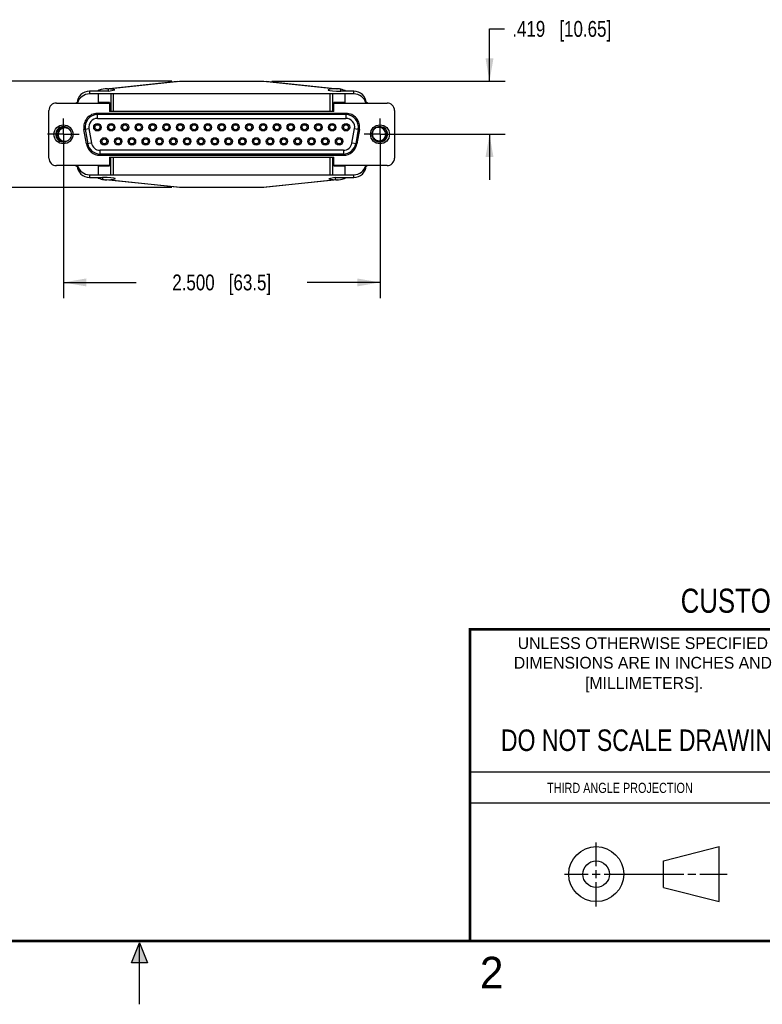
# Model space of a CAD drawing. Header units: inches. Extents: x 0 to 22, y 0 to 17.
# Tile 2 of 23: x 10.1 to 15.9, y 0 to 7.8. Entities that reach past the tile are written whole.
import ezdxf

# ---------------------------------------------------------------- set-up
doc = ezdxf.new("R2010")
doc.units = ezdxf.units.IN
doc.header["$LTSCALE"] = 1.21
doc.header["$MEASUREMENT"] = 0
doc.linetypes.add('CENTER', pattern=[0.6, 0.375, -0.075, 0.075, -0.075])
doc.layers.get('0').update_dxf_attribs({"linetype": 'CONTINUOUS'})
doc.layers.add('02___PRT_ALL_AXES', color=7, linetype='CONTINUOUS')
doc.layers.add('DIMENSIONS', color=7, linetype='CONTINUOUS')
doc.styles.get("Standard").update_dxf_attribs({"font": 'txt', "width": 0.8})
doc.styles.add('TEXTSTYLE_2', font='txt')
doc.dimstyles.new('DIMSTYLE_1', dxfattribs={"dimtxt": 0.125, "dimasz": 0.18, "dimexe": 0.18, "dimexo": 0.0625, "dimgap": 0.09, "dimtad": 0, "dimtih": 1, "dimtoh": 1, "dimdec": 3, "dimzin": 4, "dimdsep": 46, "dimtxsty": 'STANDARD', "dimblk": '_FILLED', "dimblk1": '_FILLED', "dimblk2": '_FILLED', "dimcen": 0.09, "dimadec": 0, "dimazin": 0, "dimtp": 0.01, "dimtm": 0.01, "dimtfac": 1, "dimtdec": 3, "dimtofl": 0, "dimtmove": 0, "dimatfit": 3, "dimldrblk": '_FILLED', "dimfxl": 1, "dimtolj": 1, "dimtzin": 4, "dimarcsym": 0})

# ---------------------------------------------------------------- blocks, each defined once
blk = doc.blocks.new('_FILLED')
at = {"color": 0, "linetype": 'BYBLOCK'}
blk.add_solid([(0, 0), (-1, 0.174), (-1, -0.174)], dxfattribs=at)
blk = doc.blocks.new('*D2')
at = {"layer": 'DIMENSIONS', "color": 2, "linetype": 'CONTINUOUS'}
for p, q in [((9.5423, 7.2874), (9.5423, 7.6474)), ((11.2539, 7.2874), (9.4173, 7.2874)), ((11.2539, 6.4489), (9.4173, 6.4489)), ((9.5423, 6.4489), (9.5423, 6.0889))]:
    blk.add_line(p, q, dxfattribs=at)
at = {"layer": 'DIMENSIONS', "color": 2, "linetype": 'CONTINUOUS', "xscale": 0.18, "yscale": 0.18, "zscale": 0.18}
for p, rotation in [((9.5423, 7.2874), 270), ((9.5423, 6.4489), 90)]:
    blk.add_blockref('_FILLED', p, dxfattribs=dict(at, rotation=rotation))
at = {"layer": 'DIMENSIONS', "color": 2, "linetype": 'CONTINUOUS', "insert": (9.5423, 6.9306), "char_height": 0.125, "width": 1.125, "attachment_point": 2, "line_spacing_factor": 0.9}
blk.add_mtext('.839{\\Ftxt.shx;\\W1.000000;\\H0.125000; }[21.3]', dxfattribs=at)
blk = doc.blocks.new('*D3')
at = {"layer": 'DIMENSIONS', "color": 2, "linetype": 'CONTINUOUS'}
for p, q in [((10.3986, 6.8056), (10.3986, 5.5739)), ((12.8986, 6.8056), (12.8986, 5.5739)), ((10.3986, 5.6989), (10.9736, 5.6989)), ((12.8986, 5.6989), (12.3236, 5.6989))]:
    blk.add_line(p, q, dxfattribs=at)
at = {"layer": 'DIMENSIONS', "color": 2, "linetype": 'CONTINUOUS', "xscale": 0.18, "yscale": 0.18, "zscale": 0.18, "rotation": 180}
blk.add_blockref('_FILLED', (10.3986, 5.6989), dxfattribs=at)
at = {"layer": 'DIMENSIONS', "color": 2, "linetype": 'CONTINUOUS', "xscale": 0.18, "yscale": 0.18, "zscale": 0.18}
blk.add_blockref('_FILLED', (12.8986, 5.6989), dxfattribs=at)
at = {"layer": 'DIMENSIONS', "color": 2, "linetype": 'CONTINUOUS', "insert": (11.6486, 5.7614), "char_height": 0.125, "width": 1.225, "attachment_point": 2, "line_spacing_factor": 0.9}
blk.add_mtext('2.500{\\Ftxt.shx;\\W1.000000;\\H0.125000; }[63.5]', dxfattribs=at)
blk = doc.blocks.new('*D4')
at = {"layer": 'DIMENSIONS', "color": 2, "linetype": 'CONTINUOUS'}
for p, q in [((13.7632, 7.2874), (13.7632, 7.7005)), ((13.7632, 7.7005), (13.8807, 7.7005)), ((12.0433, 7.2874), (13.8882, 7.2874)), ((12.9611, 6.8681), (13.8882, 6.8681)), ((13.7632, 6.8681), (13.7632, 6.5081))]:
    blk.add_line(p, q, dxfattribs=at)
at = {"layer": 'DIMENSIONS', "color": 2, "linetype": 'CONTINUOUS', "xscale": 0.18, "yscale": 0.18, "zscale": 0.18}
for p, rotation in [((13.7632, 7.2874), 270), ((13.7632, 6.8681), 90)]:
    blk.add_blockref('_FILLED', p, dxfattribs=dict(at, rotation=rotation))
at = {"layer": 'DIMENSIONS', "color": 2, "linetype": 'CONTINUOUS', "insert": (13.9432, 7.763), "char_height": 0.125, "width": 1.225, "attachment_point": 1, "line_spacing_factor": 0.9}
blk.add_mtext('.419{\\Ftxt.shx;\\W1.000000;\\H0.125000; }[10.65]', dxfattribs=at)

msp = doc.modelspace()

# ---------------------------------------------------------------- hatches: boundary and pattern name
at = {"linetype": 'CONTINUOUS'}
msp.add_hatch(color=2, dxfattribs=at).paths.add_polyline_path([(10.9375, 0.3287), (11, 0.485), (11.0625, 0.3287)])

# ---------------------------------------------------------------- linework, layer by layer
at = {"color": 7, "linetype": 'CONTINUOUS'}
for p, q in [((10.7358, 7.228), (11.298, 7.2865)), ((10.746, 7.2281), (11.3164, 7.2874)), ((11.2979, 7.2864), (11.3164, 7.2874)), ((11.3164, 7.2874), (11.9808, 7.2874)), ((11.9808, 7.2874), (11.9993, 7.2864)), ((11.9808, 7.2874), (12.5563, 7.2276)), ((11.9991, 7.2865), (12.5664, 7.2275)), ((10.6053, 7.2091), (10.6053, 7.187)), ((10.7537, 7.2091), (10.6053, 7.2091)), ((12.6919, 7.187), (10.6053, 7.187)), ((10.6742, 7.187), (10.6742, 7.1181)), ((10.746, 7.2281), (10.7275, 7.2271)), ((10.746, 7.2281), (10.7537, 7.2281)), ((10.7537, 7.2091), (10.7537, 7.2281)), ((10.8037, 7.2186), (10.7537, 7.2281)), ((10.7537, 7.2091), (10.8037, 7.2186)), ((10.7726, 7.187), (10.7726, 7.0492)), ((10.7923, 7.187), (10.7923, 7.0492)), ((12.5049, 7.0492), (12.5049, 7.187)), ((12.5246, 7.187), (12.5246, 7.0492)), ((12.5899, 7.2091), (12.5899, 7.2238)), ((12.6919, 7.2091), (12.5899, 7.2091)), ((12.623, 7.1181), (12.623, 7.187)), ((12.6919, 7.187), (12.6919, 7.2091)), ((10.3431, 7.1152), (10.7626, 7.1152)), ((10.4977, 7.1152), (10.5069, 7.1232)), ((10.5069, 7.1232), (10.5069, 7.1152)), ((10.7626, 7.1181), (10.6742, 7.1181)), ((10.7626, 7.1181), (10.7626, 7.0492)), ((12.623, 7.1181), (12.5346, 7.1181)), ((12.5346, 7.0492), (12.5346, 7.1181)), ((12.5346, 7.1152), (12.9541, 7.1152)), ((12.7994, 7.1152), (12.7903, 7.1232)), ((12.7903, 7.1232), (12.7903, 7.1152)), ((10.284, 6.6801), (10.284, 7.0561)), ((10.6675, 6.9941), (10.6675, 7.0335)), ((12.6297, 7.0335), (10.6675, 7.0335)), ((12.6297, 7.0237), (10.6675, 7.0237)), ((12.5346, 7.0492), (10.7626, 7.0492)), ((12.6297, 7.0335), (12.6297, 6.9941)), ((13.0132, 7.0561), (13.0132, 6.6801)), ((10.3573, 6.8941), (10.3698, 6.9206)), ((10.6675, 6.9941), (12.6297, 6.9941)), ((12.9399, 6.8941), (12.9276, 6.9201)), ((10.3475, 6.837), (10.3475, 6.8993)), ((10.3573, 6.8885), (10.3573, 6.8941)), ((10.3573, 6.8422), (10.3573, 6.8489)), ((10.3573, 6.8422), (10.3696, 6.8161)), ((10.5609, 6.9064), (10.5996, 6.9133)), ((10.581, 6.7923), (10.5609, 6.9064)), ((10.5706, 6.9081), (10.5907, 6.794)), ((10.5996, 6.9133), (10.6198, 6.7991)), ((12.6774, 6.7991), (12.6975, 6.9133)), ((12.6975, 6.9133), (12.7363, 6.9064)), ((12.7266, 6.9081), (12.7065, 6.794)), ((12.7363, 6.9064), (12.7162, 6.7923)), ((12.9399, 6.8422), (12.9275, 6.816)), ((12.9399, 6.8941), (12.9399, 6.888)), ((12.9399, 6.8483), (12.9399, 6.8422)), ((12.9497, 6.8993), (12.9497, 6.8373)), ((10.6198, 6.7991), (10.581, 6.7923)), ((12.7162, 6.7923), (12.6774, 6.7991)), ((10.6876, 6.7028), (10.6876, 6.7422)), ((12.6096, 6.7422), (10.6876, 6.7422)), ((12.6096, 6.7126), (10.6876, 6.7126)), ((10.6876, 6.7028), (12.6096, 6.7028)), ((10.7626, 6.687), (10.7626, 6.6181)), ((10.7626, 6.687), (12.5346, 6.687)), ((10.7726, 6.5492), (10.7726, 6.687)), ((10.7923, 6.687), (10.7923, 6.5492)), ((12.5049, 6.5492), (12.5049, 6.687)), ((12.5246, 6.687), (12.5246, 6.5492)), ((12.5346, 6.6181), (12.5346, 6.687)), ((12.6096, 6.7422), (12.6096, 6.7028)), ((10.7626, 6.6211), (10.3431, 6.6211)), ((10.4977, 6.6211), (10.5069, 6.6131)), ((10.5069, 6.6211), (10.5069, 6.6131)), ((10.6742, 6.6181), (10.6742, 6.5492)), ((10.6742, 6.6181), (10.7626, 6.6181)), ((12.9541, 6.6211), (12.5346, 6.6211)), ((12.5346, 6.6181), (12.623, 6.6181)), ((12.623, 6.5492), (12.623, 6.6181)), ((12.7994, 6.6211), (12.7903, 6.6131)), ((12.7903, 6.6211), (12.7903, 6.6131)), ((10.6053, 6.5492), (10.6053, 6.5272)), ((10.6053, 6.5492), (12.6919, 6.5492)), ((12.6919, 6.5272), (12.6919, 6.5492)), ((10.6053, 6.5272), (10.7073, 6.5272)), ((10.7073, 6.5272), (10.7073, 6.5125)), ((11.298, 6.4498), (10.7307, 6.5088)), ((11.3164, 6.4489), (10.7409, 6.5087)), ((12.5512, 6.5082), (11.9808, 6.4489)), ((12.5614, 6.5083), (11.9991, 6.4498)), ((12.5435, 6.5272), (12.4935, 6.5177)), ((12.4935, 6.5177), (12.5435, 6.5082)), ((12.5435, 6.5272), (12.6919, 6.5272)), ((12.5435, 6.5272), (12.5435, 6.5082)), ((12.5512, 6.5082), (12.5435, 6.5082)), ((12.5512, 6.5082), (12.5697, 6.5092)), ((11.3164, 6.4489), (11.2979, 6.4498)), ((11.9808, 6.4489), (11.3164, 6.4489)), ((11.9993, 6.4498), (11.9808, 6.4489)), ((15.1374, 1.132), (15.5769, 1.2447)), ((15.5769, 0.8105), (15.5769, 1.2447)), ((15.1374, 0.9219), (15.1374, 1.132)), ((15.1374, 0.9219), (15.5769, 0.8105))]:
    msp.add_line(p, q, dxfattribs=at)
at = {"color": 2, "linetype": 'CONTINUOUS'}
for p, q in [((13.61, 1.835), (16.375, 1.835)), ((16.375, 1.5888), (13.61, 1.5888)), ((14.6059, 1.0901), (14.6059, 1.2769)), ((14.3557, 1.0276), (14.5434, 1.0276)), ((14.5747, 1.0276), (14.6372, 1.0276)), ((14.6059, 0.9964), (14.6059, 1.0589)), ((14.6684, 1.0276), (15.2987, 1.0276)), ((15.3299, 1.0276), (15.3924, 1.0276)), ((15.4237, 1.0276), (15.6394, 1.0276)), ((14.6059, 0.7723), (14.6059, 0.9651)), ((10.9375, 0.3287), (11, 0.485)), ((11, 0.485), (11.0625, 0.3287)), ((11, 0), (11, 0.485)), ((11.0625, 0.3287), (10.9375, 0.3287))]:
    msp.add_line(p, q, dxfattribs=at)
at = {"color": 7, "linetype": 'CONTINUOUS', "const_width": 0.02}
for points in [[(13.6, 2.9595), (21.5, 2.96)], [(13.61, 0.5), (13.61, 2.96)], [(0.5, 0.5), (21.5, 0.5)]]:
    msp.add_lwpolyline(points, dxfattribs=at)
at = {"color": 7, "linetype": 'CONTINUOUS'}
for centre, radius in [((10.3986, 6.8681), 0.0748), ((10.6671, 6.924), 0.0295), ((10.6671, 6.924), 0.0197), ((10.7761, 6.924), 0.0295), ((10.7761, 6.924), 0.0197), ((10.8852, 6.924), 0.0295), ((10.8852, 6.924), 0.0197), ((10.9943, 6.924), 0.0295), ((10.9943, 6.924), 0.0197), ((11.1033, 6.924), 0.0295), ((11.1033, 6.924), 0.0197), ((11.2124, 6.924), 0.0295), ((11.2124, 6.924), 0.0197), ((11.3214, 6.924), 0.0295), ((11.3214, 6.924), 0.0197), ((11.4305, 6.924), 0.0295), ((11.4305, 6.924), 0.0197), ((11.5395, 6.924), 0.0295), ((11.5395, 6.924), 0.0197), ((11.6486, 6.924), 0.0295), ((11.6486, 6.924), 0.0197), ((11.7576, 6.924), 0.0295), ((11.7576, 6.924), 0.0197), ((11.8667, 6.924), 0.0295), ((11.8667, 6.924), 0.0197), ((11.9758, 6.924), 0.0295), ((11.9758, 6.924), 0.0197), ((12.0848, 6.924), 0.0295), ((12.0848, 6.924), 0.0197), ((12.1939, 6.924), 0.0295), ((12.1939, 6.924), 0.0197), ((12.3029, 6.924), 0.0295), ((12.3029, 6.924), 0.0197), ((12.412, 6.924), 0.0295), ((12.412, 6.924), 0.0197), ((12.521, 6.924), 0.0295), ((12.521, 6.924), 0.0197), ((12.6301, 6.924), 0.0295), ((12.6301, 6.924), 0.0197), ((12.8986, 6.8681), 0.0748), ((10.7216, 6.8122), 0.0295), ((10.8307, 6.8122), 0.0295), ((10.9397, 6.8122), 0.0295), ((11.0488, 6.8122), 0.0295), ((11.1578, 6.8122), 0.0295), ((11.2669, 6.8122), 0.0295), ((11.376, 6.8122), 0.0295), ((11.485, 6.8122), 0.0295), ((11.5941, 6.8122), 0.0295), ((11.7031, 6.8122), 0.0295), ((11.8122, 6.8122), 0.0295), ((11.9212, 6.8122), 0.0295), ((12.0303, 6.8122), 0.0295), ((12.1393, 6.8122), 0.0295), ((12.2484, 6.8122), 0.0295), ((12.3574, 6.8122), 0.0295), ((12.4665, 6.8122), 0.0295), ((12.5756, 6.8122), 0.0295), ((10.7216, 6.8122), 0.0197), ((10.8307, 6.8122), 0.0197), ((10.9397, 6.8122), 0.0197), ((11.0488, 6.8122), 0.0197), ((11.1578, 6.8122), 0.0197), ((11.2669, 6.8122), 0.0197), ((11.376, 6.8122), 0.0197), ((11.485, 6.8122), 0.0197), ((11.5941, 6.8122), 0.0197), ((11.7031, 6.8122), 0.0197), ((11.8122, 6.8122), 0.0197), ((11.9212, 6.8122), 0.0197), ((12.0303, 6.8122), 0.0197), ((12.1393, 6.8122), 0.0197), ((12.2484, 6.8122), 0.0197), ((12.3574, 6.8122), 0.0197), ((12.4665, 6.8122), 0.0197), ((12.5756, 6.8122), 0.0197), ((14.6059, 1.0276), 0.2171), ((14.6054, 1.0269), 0.105)]:
    msp.add_circle(centre, radius, dxfattribs=at)
for centre, radius, start, end in [((10.6053, 7.0886), 0.0984, 90, 164.19349), ((12.6919, 7.0886), 0.0984, 15.80652, 90), ((10.3431, 7.0561), 0.0591, 90, 180), ((12.9541, 7.0561), 0.0591, 0, 90), ((10.6675, 6.9252), 0.1083, 90, 190), ((10.6675, 6.9252), 0.0984, 90, 190), ((12.6297, 6.9252), 0.1083, 350, 90), ((12.6297, 6.9252), 0.0984, 350, 90), ((10.3986, 6.8681), 0.06, 56.75483, 304.15167), ((10.4084, 6.8681), 0.0551, 24.62284, 21.79351), ((10.4084, 6.8681), 0.061, 99.10614, 135.75697), ((10.6675, 6.9252), 0.0689, 90, 190), ((12.6297, 6.9252), 0.0689, 350, 90), ((12.8887, 6.8681), 0.0551, 114.62284, 111.79351), ((12.8986, 6.8681), 0.06, 238.43546, 123.31361), ((12.8913, 6.871), 0.0535, 115.46685, 118.41403), ((12.8887, 6.8681), 0.061, 44.24303, 78.87498), ((10.4113, 6.8656), 0.0535, 25.46685, 28.41403), ((10.4084, 6.8681), 0.061, 224.24303, 258.82121), ((10.6876, 6.8111), 0.1083, 190, 270), ((10.6876, 6.8111), 0.0984, 190, 270), ((10.6876, 6.8111), 0.0689, 190, 270), ((12.6096, 6.8111), 0.0689, 270, 350), ((12.6096, 6.8111), 0.0984, 270, 350), ((12.6096, 6.8111), 0.1083, 270, 350), ((12.8887, 6.8681), 0.061, 279.97441, 315.75697), ((10.3431, 6.6801), 0.0591, 180, 270), ((10.6053, 6.6477), 0.0984, 195.80652, 270), ((12.6919, 6.6477), 0.0984, 270, 344.19349), ((12.9541, 6.6801), 0.0591, 270, 360)]:
    msp.add_arc(centre, radius, start, end, dxfattribs=at)
for centre, major_axis, ratio, start_param, end_param in [((10.6053, 7.1102), (0, 0.0989), 0.995697, 6.283185, 7.803287), ((10.7378, 7.1293), (0.1317, 0.0137), 0.743455, 1.571906, 2.054319), ((12.5899, 7.2186), (0.1024, 0), 0.093066, 1.905871, 4.712389), ((12.5593, 7.1293), (0.1317, -0.0137), 0.743455, 1.087583, 1.414204), ((12.6919, 7.1102), (0, -0.0989), 0.995697, 7.904676, 9.424778), ((10.6053, 6.6261), (0, 0.0989), 0.995697, 7.904676, 9.424778), ((12.6919, 6.6261), (0, -0.0989), 0.995697, 6.283185, 7.803287), ((10.7378, 6.607), (0.1317, -0.0137), 0.743455, -2.054009, -1.727389), ((10.7073, 6.5177), (0.1024, 0), 0.093066, -1.235722, 1.570796), ((12.5593, 6.607), (-0.1317, -0.0137), 0.743455, 1.571906, 2.054319)]:
    msp.add_ellipse(centre, major_axis=major_axis, ratio=ratio, start_param=start_param, end_param=end_param, dxfattribs=at)
for points, knots in [([(12.5711, 7.227), (12.5698, 7.2271), (12.5649, 7.2276), (12.56, 7.2277), (12.5563, 7.2276)], [0, 0, 0, 0, 0.253657, 1, 1, 1, 1]), ([(12.5899, 7.2238), (12.5884, 7.2242), (12.5821, 7.2255), (12.5758, 7.2265), (12.5711, 7.227)], [0, 0, 0, 0, 0.251302, 1, 1, 1, 1]), ([(10.4584, 6.8911), (10.4574, 6.8928), (10.4553, 6.8962), (10.4517, 6.901), (10.4475, 6.9053), (10.4429, 6.9092), (10.4379, 6.9125), (10.4325, 6.9152), (10.4269, 6.9172), (10.4191, 6.9191), (10.4091, 6.9198), (10.3992, 6.9181), (10.3917, 6.9154), (10.3846, 6.9118), (10.3797, 6.9081), (10.3769, 6.9054)], [0, 0, 0, 0, 0.062543, 0.125139, 0.187682, 0.250195, 0.312739, 0.375281, 0.437815, 0.500362, 0.625232, 0.75009, 0.812593, 0.875157, 1, 1, 1, 1]), ([(12.8658, 6.9181), (12.8641, 6.9171), (12.8607, 6.915), (12.8559, 6.9114), (12.8516, 6.9072), (12.8477, 6.9026), (12.8444, 6.8976), (12.8417, 6.8923), (12.8397, 6.8866), (12.8378, 6.8789), (12.8371, 6.8688), (12.8388, 6.8589), (12.8415, 6.8514), (12.8451, 6.8443), (12.8487, 6.8394), (12.8515, 6.8366)], [0, 0, 0, 0, 0.062543, 0.125139, 0.187682, 0.250195, 0.312739, 0.375281, 0.437815, 0.500362, 0.625232, 0.75009, 0.812593, 0.875157, 1, 1, 1, 1]), ([(10.3769, 6.9054), (10.3748, 6.9038), (10.3711, 6.9005), (10.3662, 6.8946), (10.3623, 6.8881), (10.3595, 6.8811), (10.3577, 6.8737), (10.357, 6.8661), (10.3575, 6.8585), (10.3591, 6.8511), (10.3617, 6.8439), (10.3653, 6.8373), (10.3699, 6.8312), (10.3752, 6.8258), (10.3813, 6.8213), (10.388, 6.8176), (10.3951, 6.8149), (10.4, 6.8137), (10.4025, 6.8133)], [0, 0, 0, 0, 0.062457, 0.125001, 0.187496, 0.249992, 0.312494, 0.374988, 0.437493, 0.499995, 0.562489, 0.62499, 0.687497, 0.749998, 0.812482, 0.874989, 0.937545, 1, 1, 1, 1]), ([(12.8515, 6.8366), (12.853, 6.8346), (12.8564, 6.8308), (12.8623, 6.8259), (12.8688, 6.822), (12.8758, 6.8192), (12.8832, 6.8174), (12.8908, 6.8167), (12.8984, 6.8172), (12.9058, 6.8188), (12.9129, 6.8214), (12.9196, 6.825), (12.9257, 6.8296), (12.9311, 6.8349), (12.9356, 6.841), (12.9393, 6.8477), (12.942, 6.8548), (12.9431, 6.8597), (12.9435, 6.8622)], [0, 0, 0, 0, 0.062457, 0.125001, 0.187496, 0.249992, 0.312494, 0.374988, 0.437493, 0.499995, 0.562489, 0.62499, 0.687497, 0.749998, 0.812482, 0.874989, 0.937545, 1, 1, 1, 1]), ([(10.7073, 6.5125), (10.7088, 6.5121), (10.715, 6.5108), (10.7214, 6.5098), (10.7261, 6.5093)], [0, 0, 0, 0, 0.251302, 1, 1, 1, 1]), ([(10.7261, 6.5093), (10.7273, 6.5092), (10.7323, 6.5087), (10.7372, 6.5086), (10.7409, 6.5087)], [0, 0, 0, 0, 0.253657, 1, 1, 1, 1])]:
    msp.add_open_spline(points, degree=3, knots=knots, dxfattribs=at)
at = {"layer": '02___PRT_ALL_AXES', "color": 7, "linetype": 'CENTER'}
for p, q in [((10.3986, 6.8681), (10.3986, 6.9932)), ((12.8986, 6.8681), (12.8986, 6.9932)), ((10.3986, 6.8681), (10.2735, 6.8681)), ((10.3986, 6.8681), (10.3986, 6.743)), ((10.3986, 6.8681), (10.5237, 6.8681)), ((12.8986, 6.8681), (12.7735, 6.8681)), ((12.8986, 6.8681), (13.0237, 6.8681)), ((12.8986, 6.8681), (12.8986, 6.743))]:
    msp.add_line(p, q, dxfattribs=at)

# ---------------------------------------------------------------- texts
at = {"color": 7, "linetype": 'CONTINUOUS', "attachment_point": 2, "line_spacing_factor": 0.9}
for s, insert, char_height, width in [('CUSTOMER DRAWING', (16.3742, 3.2811), 0.19, 2.432), ('DO NOT SCALE DRAWING', (14.9953, 2.1698), 0.17, 2.72)]:
    msp.add_mtext(s, dxfattribs=dict(at, insert=insert, char_height=char_height, width=width))
at = {"color": 2, "linetype": 'CONTINUOUS', "line_spacing_factor": 0.9, "style": 'TEXTSTYLE_2'}
for s, insert, char_height, width, attachment_point in [('UNLESS OTHERWISE SPECIFIED', (14.9742, 2.8979), 0.093, 2.418, 2), ('DIMENSIONS ARE IN INCHES AND', (14.9742, 2.7431), 0.093, 2.604, 2), ('[MILLIMETERS].', (14.9844, 2.5829), 0.093, 1.302, 2), ('2', (13.6875, 0.375), 0.25, 0.25, 1)]:
    msp.add_mtext(s, dxfattribs=dict(at, insert=insert, char_height=char_height, width=width, attachment_point=attachment_point))
at = {"color": 2, "linetype": 'CONTINUOUS', "insert": (14.2178, 1.7486), "char_height": 0.08, "width": 1.408, "attachment_point": 1, "line_spacing_factor": 0.9}
msp.add_mtext('THIRD ANGLE PROJECTION', dxfattribs=at)

# ---------------------------------------------------------------- dimensions: what is measured, and where the dimension line sits
at = {"layer": 'DIMENSIONS', "color": 2, "linetype": 'CONTINUOUS'}
for base, p1, p2, picture, middle in [((13.7632, 6.8681), (12.0433, 7.2874), (12.9611, 6.8681), '*D4', (14.5557, 7.7005)), ((9.54228, 6.44885), (11.25388, 7.28743), (11.25388, 6.44885), '*D2', (9.41728, 6.86814))]:
    dim = msp.add_linear_dim(base=base, p1=p1, p2=p2, angle=270, dimstyle='DIMSTYLE_1', dxfattribs=at)
    dim.commit()
    dim.dimension.update_dxf_attribs({"geometry": picture, "text_midpoint": middle, "dimtype": 160})
dim = msp.add_linear_dim(base=(12.8986, 5.6989), p1=(10.3986, 6.8056), p2=(12.8986, 6.8056), dimstyle='DIMSTYLE_1', dxfattribs=at)
dim.commit()
dim.dimension.update_dxf_attribs({"geometry": '*D3', "text_midpoint": (11.4986, 5.6989), "dimtype": 160})

doc.saveas('drawing.dxf')
